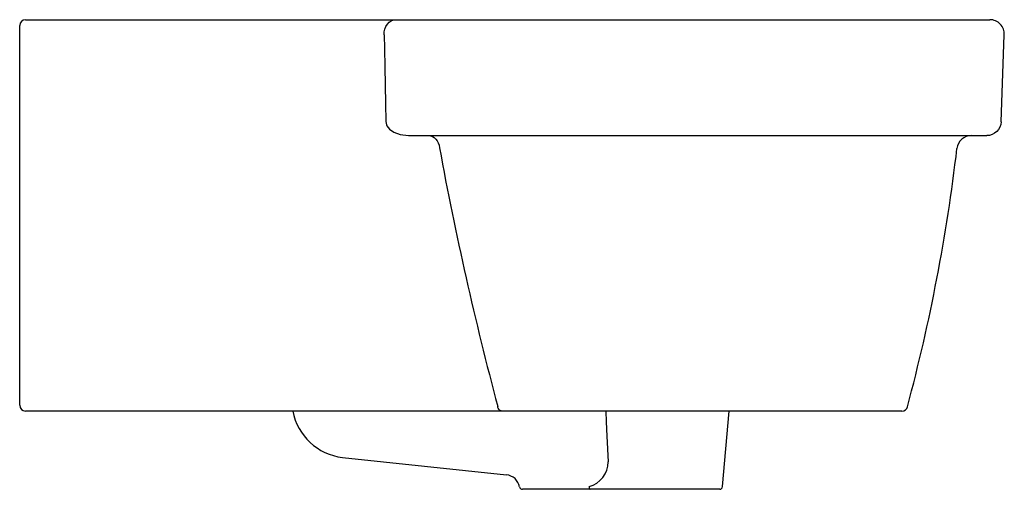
# Model space of a CAD drawing. Header units: millimetres. Extents: x 1041.287 to 1041.626, y 909.559 to 909.721.
import ezdxf

# ---------------------------------------------------------------- set-up
doc = ezdxf.new("R2010")
doc.units = ezdxf.units.MM
doc.layers.add('SANINDUSA', color=3, linetype='Continuous')

msp = doc.modelspace()

# ---------------------------------------------------------------- linework, layer by layer
at = {"layer": 'SANINDUSA'}
for p, q in [((1041.286519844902, 909.7157746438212), (1041.286519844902, 909.7188793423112)), ((1041.288519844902, 909.7208793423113), (1041.408309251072, 909.7208793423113)), ((1041.408309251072, 909.7208793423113), (1041.416305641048, 909.7208793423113)), ((1041.416305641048, 909.7208793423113), (1041.621342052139, 909.7208793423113)), ((1041.286519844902, 909.5878793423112), (1041.286519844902, 909.7157746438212)), ((1041.625291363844, 909.6857002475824), (1041.626339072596, 909.7157027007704)), ((1041.421238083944, 909.6808793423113), (1041.620296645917, 909.6808793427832)), ((1041.447793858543, 909.5858793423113), (1041.288519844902, 909.5858793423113)), ((1041.452873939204, 909.5858793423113), (1041.447793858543, 909.5858793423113)), ((1041.494019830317, 909.5858793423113), (1041.452873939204, 909.5858793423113)), ((1041.590986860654, 909.5858793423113), (1041.494019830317, 909.5858793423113)), ((1041.529099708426, 909.5597921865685), (1041.531382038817, 909.5858793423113)), ((1041.397950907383, 909.5698806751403), (1041.45447839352, 909.5638562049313)), ((1041.479927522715, 909.5588793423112), (1041.460017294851, 909.5588793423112)), ((1041.483353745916, 909.5588793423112), (1041.479927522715, 909.5588793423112)), ((1041.528103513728, 909.5588793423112), (1041.483353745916, 909.5588793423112))]:
    msp.add_line(p, q, dxfattribs=at)
at = {"layer": 'SANINDUSA', "flags": 128}
for points in [[(1041.41230744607, 909.7157048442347), (1041.412359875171, 909.7167045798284), (1041.412570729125, 909.7176711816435), (1041.412931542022, 909.7185658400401), (1041.413427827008, 909.71935263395), (1041.414039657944, 909.7199999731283), (1041.414742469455, 909.7204818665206), (1041.415508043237, 909.7207789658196), (1041.416305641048, 909.7208793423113)], [(1041.41230744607, 909.7157048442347), (1041.412393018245, 909.7108868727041), (1041.412504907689, 909.704591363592), (1041.41261688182, 909.6982958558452), (1041.412728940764, 909.6920003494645), (1041.412841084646, 909.6857048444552)], [(1041.412841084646, 909.6857048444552), (1041.413067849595, 909.6845746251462), (1041.413187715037, 909.684308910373), (1041.414133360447, 909.6830851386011), (1041.415621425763, 909.682069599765), (1041.417789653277, 909.6812782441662), (1041.420729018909, 909.6808873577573), (1041.421238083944, 909.6808793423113)], [(1041.625290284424, 909.6856747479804), (1041.625160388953, 909.6847291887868), (1041.624853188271, 909.6838255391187), (1041.624379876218, 909.6829967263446), (1041.623757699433, 909.6822729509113), (1041.623009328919, 909.6816805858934), (1041.622162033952, 909.6812412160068), (1041.621246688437, 909.6809708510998), (1041.620296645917, 909.6808793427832)], [(1041.427679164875, 909.6808793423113), (1041.428340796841, 909.6808022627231), (1041.42898202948, 909.6805734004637), (1041.429583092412, 909.6801998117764), (1041.430125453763, 909.6796930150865), (1041.430592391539, 909.6790686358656), (1041.43096950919, 909.6783459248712), (1041.431245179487, 909.6775471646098), (1041.431410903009, 909.6766969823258)], [(1041.452873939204, 909.5858793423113), (1041.452641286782, 909.5859078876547), (1041.452415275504, 909.5859927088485), (1041.452202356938, 909.5861313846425), (1041.452008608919, 909.5863199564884), (1041.45183956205, 909.5865530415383), (1041.451700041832, 909.5868239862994), (1041.451594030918, 909.5871250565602), (1041.451524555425, 909.5874476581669)], [(1041.488772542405, 909.5858793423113), (1041.488955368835, 909.5821783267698), (1041.489201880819, 909.5772009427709), (1041.489640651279, 909.5683753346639)], [(1041.459034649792, 909.5597119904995), (1041.458826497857, 909.5605139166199), (1041.458489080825, 909.5612708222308), (1041.45803166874, 909.5619619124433), (1041.45746682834, 909.5625682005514), (1041.456810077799, 909.5630730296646), (1041.45607946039, 909.563462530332), (1041.455295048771, 909.563726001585), (1041.45447839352, 909.5638562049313)], [(1041.459034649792, 909.5597119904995), (1041.459078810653, 909.5595425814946), (1041.459151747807, 909.5593834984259), (1041.459251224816, 909.5592396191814), (1041.459374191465, 909.5591153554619), (1041.459516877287, 909.5590145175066), (1041.459674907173, 909.5589401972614), (1041.45984343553, 909.5588946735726), (1041.460017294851, 909.5588793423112)], [(1041.483041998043, 909.5597921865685), (1041.483052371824, 909.5596100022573), (1041.483073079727, 909.5594370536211), (1041.483103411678, 909.5592792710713), (1041.483142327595, 909.5591420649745), (1041.48318849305, 909.5590301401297), (1041.483240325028, 909.558947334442), (1041.48329604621, 909.5588964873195), (1041.483353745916, 909.5588793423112)]]:
    msp.add_lwpolyline(points, dxfattribs=at)
at = {"layer": 'SANINDUSA'}
for centre, radius, start, end in [((1041.288519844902, 909.7188793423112), 0.002000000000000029, 90, 180), ((1041.621342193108, 909.7158793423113), 0.005000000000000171, 357.8394889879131, 89.99993418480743), ((1041.614980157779, 909.6758793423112), 0.005000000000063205, 90, 173.2683754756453), ((1042.560273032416, 909.8842116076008), 1.14777699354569, 190.4161856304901, 194.9843624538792), ((1040.984444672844, 909.7502986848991), 0.6299119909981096, 345.0090928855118, 353.2687733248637), ((1041.288519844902, 909.5878793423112), 0.00200000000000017, 180, 270), ((1041.40024173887, 909.5895650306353), 0.01981720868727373, 190.7960185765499, 263.3618767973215), ((1041.590986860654, 909.5878793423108), 0.001999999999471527, 269.9999999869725, 345.0096078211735), ((1041.48053134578, 909.568550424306), 0.009110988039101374, 285.9955750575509, 358.8988554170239), ((1041.528103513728, 909.5598793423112), 0.001000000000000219, 270, 354.9999999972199)]:
    msp.add_arc(centre, radius, start, end, dxfattribs=at)

doc.saveas('drawing.dxf')
